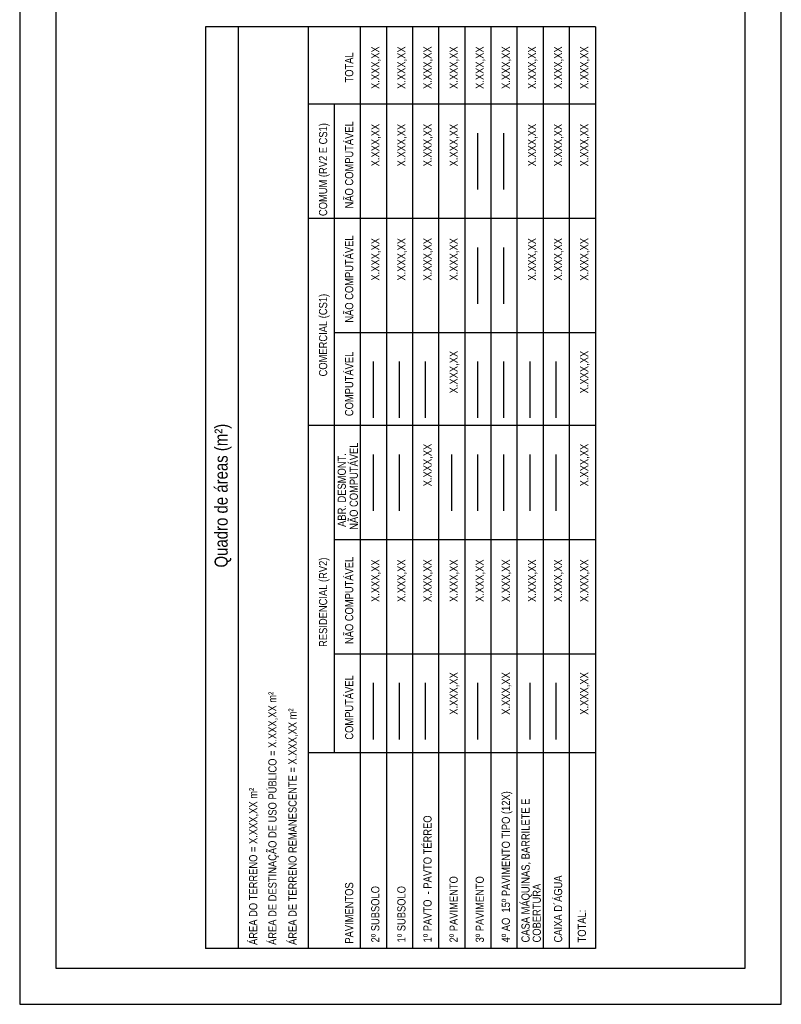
# Model space of a CAD drawing. Header units: millimetres. Extents: x -111 to 66, y -121 to 191.
# Tile 8 of 43: x -111 to -90, y -25 to 2. Entities that reach past the tile are written whole.
import ezdxf
from ezdxf.enums import TextEntityAlignment as Align

# ---------------------------------------------------------------- set-up
doc = ezdxf.new("R2010")
doc.units = ezdxf.units.MM
doc.layers.add('Cotas', color=1, linetype='Continuous')
doc.layers.add('Texto', color=1, linetype='Continuous')
doc.styles.add('Technic', font='techl___.ttf')

msp = doc.modelspace()

# ---------------------------------------------------------------- linework, layer by layer
at = {"color": 5}
msp.add_lwpolyline([(-109.9507, -23.6754), (-90.9507, -23.6754), (-90.9507, 4.0246), (-109.9507, 4.0246)], close=True, dxfattribs=at)
at = {"layer": 'Cotas'}
msp.add_lwpolyline([(-110.9507, -24.6754), (-89.9507, -24.6754), (-89.9507, 5.0246), (-110.9507, 5.0246)], close=True, dxfattribs=at)
at = {"layer": 'Texto'}
for p, q in [((-95.0785, 2.2831), (-105.823, 2.2831)), ((-105.823, 2.2831), (-105.823, -23.1408)), ((-104.923, 2.2831), (-104.923, -23.1408)), ((-102.9985, 2.2831), (-102.9985, -23.1408)), ((-102.9985, 2.2831), (-102.9985, -23.1408)), ((-101.5585, 2.2831), (-101.5585, -23.1408)), ((-101.5585, 2.2831), (-101.5585, -23.1408)), ((-100.8385, 2.2831), (-100.8385, -23.1408)), ((-100.1185, 2.2831), (-100.1185, -23.1408)), ((-99.3985, 2.2831), (-99.3985, -23.1408)), ((-99.3985, 2.2831), (-99.3985, -23.1408)), ((-99.3985, 2.2831), (-99.3985, -23.1408)), ((-98.6785, 2.2831), (-98.6785, -23.1408)), ((-98.6785, 2.2831), (-98.6785, -23.1408)), ((-98.6785, 2.2831), (-98.6785, -23.1408)), ((-97.9585, 2.2831), (-97.9585, -23.1408)), ((-97.2385, 2.2831), (-97.2385, -23.1408)), ((-96.5185, 2.2831), (-96.5185, -23.1408)), ((-96.5185, 2.2831), (-96.5185, -23.1408)), ((-95.7985, 2.2831), (-95.7985, -17.7384)), ((-95.7985, 2.2831), (-95.7985, -17.7384)), ((-95.7985, 2.2831), (-95.7985, -23.1408)), ((-95.7985, 2.2831), (-95.7985, -17.7384)), ((-95.7985, 2.2831), (-95.7985, -23.1408)), ((-95.0785, 2.2831), (-95.0785, -23.1408)), ((-95.0785, 0.1473), (-102.9985, 0.1473)), ((-102.2785, 0.1473), (-102.2785, -17.7384)), ((-98.3185, -2.2054), (-98.3185, -0.65)), ((-97.5985, -2.2054), (-97.5985, -0.65)), ((-95.0785, -3.0027), (-102.9985, -3.0027)), ((-98.3185, -5.3554), (-98.3185, -3.8)), ((-97.5985, -5.3554), (-97.5985, -3.8)), ((-95.0785, -6.1527), (-102.2785, -6.1527)), ((-101.1985, -8.5054), (-101.1985, -6.95)), ((-100.4785, -8.5054), (-100.4785, -6.95)), ((-99.7585, -8.5054), (-99.7585, -6.95)), ((-98.3185, -8.5054), (-98.3185, -6.95)), ((-97.5985, -8.5054), (-97.5985, -6.95)), ((-96.8785, -8.5054), (-96.8785, -6.95)), ((-96.1585, -8.5054), (-96.1585, -6.95)), ((-95.0785, -8.7155), (-102.9985, -8.7155)), ((-101.1985, -11.0682), (-101.1985, -9.5128)), ((-100.4785, -11.0682), (-100.4785, -9.5128)), ((-99.0385, -11.0682), (-99.0385, -9.5128)), ((-98.3185, -11.0682), (-98.3185, -9.5128)), ((-97.5985, -11.0682), (-97.5985, -9.5128)), ((-96.8785, -11.0682), (-96.8785, -9.5128)), ((-96.1585, -11.0682), (-96.1585, -9.5128)), ((-95.0785, -11.8655), (-102.2785, -11.8655)), ((-95.0785, -15.0155), (-102.2785, -15.0155)), ((-101.1985, -17.3682), (-101.1985, -15.8128)), ((-100.4785, -17.3682), (-100.4785, -15.8128)), ((-99.7585, -17.3682), (-99.7585, -15.8128)), ((-98.3185, -17.3682), (-98.3185, -15.8128)), ((-96.8785, -17.3682), (-96.8785, -15.8128)), ((-96.1585, -17.3682), (-96.1585, -15.8128)), ((-95.0785, -17.7384), (-102.9985, -17.7384)), ((-95.0785, -23.1408), (-105.823, -23.1408))]:
    msp.add_line(p, q, dxfattribs=at)

# ---------------------------------------------------------------- texts
at = {"layer": 'Texto', "style": 'Technic'}
for s, p in [('TOTAL', (-101.866, 0.7481)), ('X.XXX,XX', (-101.146, 0.5689)), ('X.XXX,XX', (-100.426, 0.5689)), ('X.XXX,XX', (-99.706, 0.5689)), ('X.XXX,XX', (-98.986, 0.5689)), ('X.XXX,XX', (-98.266, 0.5689)), ('X.XXX,XX', (-97.546, 0.5689)), ('X.XXX,XX', (-96.826, 0.5689)), ('X.XXX,XX', (-96.106, 0.5689)), ('X.XXX,XX', (-95.386, 0.5689)), ('COMUM (RV2 E CS1)', (-102.586, -2.9357)), ('NÃO COMPUTÁVEL', (-101.866, -2.7262)), ('X.XXX,XX', (-101.146, -1.5668)), ('X.XXX,XX', (-100.426, -1.5668)), ('X.XXX,XX', (-99.706, -1.5668)), ('X.XXX,XX', (-98.986, -1.5668)), ('X.XXX,XX', (-96.826, -1.5668)), ('X.XXX,XX', (-96.106, -1.5668)), ('X.XXX,XX', (-95.386, -1.5668)), ('NÃO COMPUTÁVEL', (-101.866, -5.8762)), ('X.XXX,XX', (-101.146, -4.7168)), ('X.XXX,XX', (-100.426, -4.7168)), ('X.XXX,XX', (-99.706, -4.7168)), ('X.XXX,XX', (-98.986, -4.7168)), ('X.XXX,XX', (-96.826, -4.7168)), ('X.XXX,XX', (-96.106, -4.7168)), ('X.XXX,XX', (-95.386, -4.7168)), ('COMERCIAL (CS1)', (-102.586, -7.3589)), ('COMPUTÁVEL', (-101.866, -8.4538)), ('X.XXX,XX', (-98.986, -7.8277)), ('X.XXX,XX', (-95.386, -7.8277)), ('NÃO COMPUTÁVEL', (-101.7395, -11.5891)), ('X.XXX,XX', (-99.706, -10.3905)), ('X.XXX,XX', (-95.386, -10.3905)), ('ABR. DESMONT.', (-102.0704, -11.5088)), ('RESIDENCIAL (RV2)', (-102.586, -14.8184)), ('NÃO COMPUTÁVEL', (-101.866, -14.7391)), ('X.XXX,XX', (-101.146, -13.5797)), ('X.XXX,XX', (-100.426, -13.5797)), ('X.XXX,XX', (-99.706, -13.5797)), ('X.XXX,XX', (-98.986, -13.5797)), ('X.XXX,XX', (-98.266, -13.5797)), ('X.XXX,XX', (-97.546, -13.5797)), ('X.XXX,XX', (-96.826, -13.5797)), ('X.XXX,XX', (-96.106, -13.5797)), ('X.XXX,XX', (-95.386, -13.5797)), ('COMPUTÁVEL', (-101.866, -17.3759)), ('X.XXX,XX', (-98.986, -16.6905)), ('X.XXX,XX', (-97.546, -16.6905)), ('X.XXX,XX', (-95.386, -16.6905)), ('4º AO  15º PAVIMENTO TIPO (12X)', (-97.546, -22.9686)), ('CASA MÁQUINAS, BARRILETE E', (-97.0029, -22.9686)), ('1º PAVTO  - PAVTO TÉRREO', (-99.706, -22.9686)), ('CAIXA D´ÁGUA', (-96.106, -22.9686)), ('PAVIMENTOS', (-101.866, -23.0019)), ('2º PAVIMENTO', (-98.986, -22.9686)), ('3º PAVIMENTO', (-98.266, -22.9686)), ('2º SUBSOLO', (-101.146, -22.9686)), ('1º SUBSOLO', (-100.426, -22.9686)), ('COBERTURA', (-96.694, -22.9686)), ('TOTAL:', (-95.4499, -22.9686))]:
    msp.add_text(s, height=0.225, rotation=90, dxfattribs=at).set_placement(p, align=Align.MIDDLE_LEFT)
for s, height, p in [('Quadro de áreas (m²)', 0.36, (-105.5765, -12.6303)), ('ÁREA DE DESTINAÇÃO DE USO PÚBLICO = X.XXX,XX m²', 0.225, (-104.0949, -23.0381)), ('ÁREA DE TERRENO REMANESCENTE = X.XXX,XX m²', 0.225, (-103.5405, -23.0381)), ('ÁREA DO TERRENO = X.XXX,XX m²', 0.225, (-104.6244, -23.0381))]:
    msp.add_text(s, height=height, rotation=90, dxfattribs=at).set_placement(p, align=Align.TOP_LEFT)

doc.saveas('drawing.dxf')
